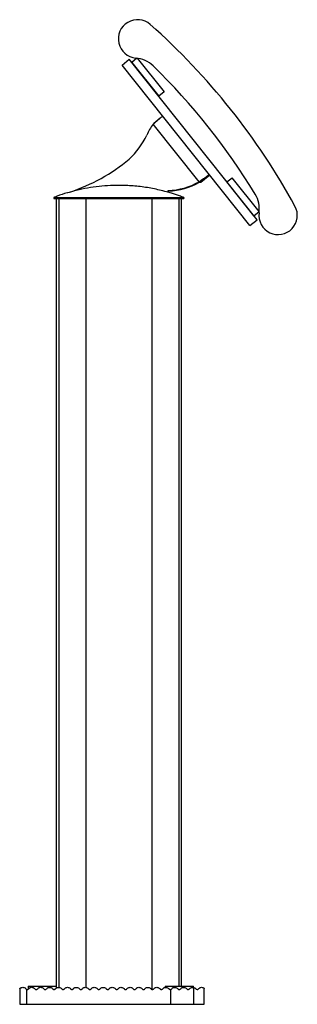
# Model space of a CAD drawing. Header units: millimetres. Extents: x 41 to 288, y 99 to 238.
# Tile 3 of 3: x 264 to 288, y 152 to 238. Entities that reach past the tile are written whole.
import ezdxf

# ---------------------------------------------------------------- set-up
doc = ezdxf.new("R2010")
doc.units = ezdxf.units.MM

msp = doc.modelspace()

# ---------------------------------------------------------------- linework, layer by layer
at = {"color": 7, "linetype": 'Continuous', "lineweight": 25}
for p, q in [((272.755, 234.397), (273.381, 234.895)), ((283.968, 220.316), (272.755, 234.397)), ((284.594, 220.815), (273.381, 234.895)), ((274.055, 234.999), (273.592, 234.63)), ((273.592, 234.63), (275.959, 231.657)), ((274.067, 234.997), (276.429, 232.031)), ((276.429, 232.031), (275.959, 231.657)), ((279.506, 224.154), (275.49, 229.196)), ((276.078, 229.719), (275.52, 229.274)), ((279.625, 224.166), (280.407, 224.789)), ((279.657, 224.125), (280.439, 224.748)), ((279.659, 224.122), (280.442, 224.745)), ((279.657, 224.125), (279.629, 224.16)), ((279.659, 224.122), (279.657, 224.125)), ((281.953, 224.131), (282.423, 224.504)), ((284.321, 221.158), (281.953, 224.131)), ((284.785, 221.538), (282.423, 224.504)), ((267.961, 223.194), (267.985, 223.182)), ((276.778, 223.223), (276.778, 223.391)), ((276.813, 223.214), (276.813, 223.347)), ((276.938, 223.182), (276.961, 223.194)), ((266.761, 222.77), (266.761, 222.67)), ((266.761, 222.67), (267.041, 222.67)), ((266.961, 222.67), (266.961, 153.388)), ((267.041, 222.77), (267.041, 222.67)), ((267.041, 222.67), (277.882, 222.67)), ((277.882, 222.77), (277.882, 222.67)), ((277.882, 222.67), (278.161, 222.67)), ((277.961, 153.57), (277.961, 222.67)), ((278.161, 222.77), (278.161, 222.67)), ((284.321, 221.158), (284.784, 221.527)), ((283.968, 220.316), (284.594, 220.815)), ((287.08, 219.639), (287.08, 219.64)), ((263.761, 153.33), (263.761, 151.97)), ((264.402, 151.97), (264.402, 153.273)), ((264.511, 153.57), (264.511, 153.297)), ((264.511, 153.57), (266.961, 153.57)), ((276.53, 153.57), (276.53, 153.457)), ((276.53, 153.57), (279.03, 153.57)), ((277.036, 151.97), (277.036, 153.28)), ((279.03, 153.449), (279.03, 153.57)), ((279.048, 151.97), (279.048, 153.444)), ((279.961, 151.97), (279.961, 153.371)), ((263.761, 151.97), (264.402, 151.97)), ((264.402, 151.97), (277.036, 151.97)), ((277.036, 151.97), (279.048, 151.97)), ((279.048, 151.97), (279.961, 151.97))]:
    msp.add_line(p, q, dxfattribs=at)
at = {"color": 8, "linetype": 'Continuous', "lineweight": 25}
for p, q in [((279.541, 224.11), (279.506, 224.154)), ((267.194, 222.67), (267.194, 153.454)), ((269.57, 222.67), (269.57, 153.456)), ((275.353, 222.67), (275.353, 153.285)), ((277.729, 222.67), (277.729, 153.57))]:
    msp.add_line(p, q, dxfattribs=at)
at = {"color": 7, "linetype": 'Continuous', "lineweight": 25}
for centre, radius, start, end in [((274.107, 236.688), 1.685, 48.47926, 264.79979), ((236.114, 193.775), 59, 28.58613, 48.47926), ((273.728, 232.52), 2.5, 45.84827, 84.79979), ((236.114, 193.775), 56.5, 31.21713, 45.84827), ((277.647, 227.27), 2.892, 138.23702, 160.55104), ((268.624, 231.256), 6.984, 312.92554, 334.35654), ((263.284, 238.225), 15.746, 287.97997, 309.88203), ((276.641, 229.14), 5.75, 271.36391, 299.88018), ((276.676, 229.096), 5.75, 271.36391, 299.88018), ((282.295, 221.763), 2.5, 352.26561, 31.21713), ((286.442, 221.199), 1.685, 172.26561, 28.58613)]:
    msp.add_arc(centre, radius, start, end, dxfattribs=at)
for points, knots in [([(276.347, 229.886), (276.339, 229.887), (276.324, 229.888), (276.253, 229.847), (276.168, 229.788), (276.073, 229.716), (275.965, 229.625), (275.832, 229.509), (275.671, 229.364), (275.552, 229.254), (275.49, 229.196)], [0, 0, 0, 0, 0.151525, 0.285395, 0.401613, 0.500197, 0.603043, 0.720606, 0.85292, 1, 1, 1, 1]), ([(275.54, 229.279), (275.536, 229.279), (275.529, 229.279), (275.519, 229.274), (275.511, 229.263), (275.503, 229.247), (275.496, 229.224), (275.492, 229.206), (275.49, 229.196)], [0, 0, 0, 0, 0.155171, 0.279589, 0.410292, 0.570495, 0.766002, 1, 1, 1, 1]), ([(279.506, 224.154), (279.58, 224.205), (279.719, 224.301), (279.901, 224.427), (280.041, 224.524), (280.147, 224.598), (280.238, 224.663), (280.32, 224.725), (280.391, 224.777), (280.401, 224.785), (280.407, 224.789)], [0, 0, 0, 0, 0.156498, 0.292163, 0.406963, 0.500874, 0.588241, 0.700575, 0.837843, 1, 1, 1, 1]), ([(276.938, 223.182), (276.538, 223.292), (275.736, 223.513), (274.5, 223.717), (273.248, 223.834), (272.07, 223.845), (270.974, 223.777), (269.968, 223.644), (268.967, 223.458), (268.313, 223.274), (267.985, 223.182)], [0, 0, 0, 0, 0.136953, 0.274875, 0.413134, 0.552311, 0.663708, 0.775582, 0.887539, 1, 1, 1, 1]), ([(279.506, 224.154), (279.525, 224.155), (279.556, 224.156), (279.588, 224.156), (279.605, 224.159), (279.614, 224.162), (279.622, 224.165), (279.624, 224.166), (279.625, 224.166)], [0, 0, 0, 0, 0.323107, 0.540511, 0.624296, 0.728127, 0.853154, 1, 1, 1, 1]), ([(279.541, 224.11), (279.56, 224.111), (279.591, 224.112), (279.623, 224.113), (279.64, 224.115), (279.649, 224.119), (279.657, 224.122), (279.659, 224.122), (279.659, 224.122)], [0, 0, 0, 0, 0.3231069, 0.5405108, 0.624296, 0.7281275, 0.8531537, 1, 1, 1, 1]), ([(267.928, 223.184), (267.925, 223.183), (267.628, 223.099), (267.339, 222.991), (267.054, 222.884)], [0, 0, 0, 0, 0.011032, 1, 1, 1, 1]), ([(277.869, 222.884), (277.641, 222.968), (277.351, 223.075), (277.056, 223.163), (276.994, 223.181)], [0, 0, 0, 0, 0.790823, 1, 1, 1, 1]), ([(267.054, 222.884), (266.993, 222.85), (266.896, 222.795), (266.797, 222.786), (266.76, 222.783)], [0, 0, 0, 0, 0.6139741, 1, 1, 1, 1]), ([(266.761, 222.77), (266.767, 222.77), (266.778, 222.77), (266.864, 222.77), (266.961, 222.77), (267.026, 222.77), (267.041, 222.77)], [0, 0, 0, 0, 0.302562, 0.605124, 0.907685, 1, 1, 1, 1]), ([(267.041, 222.77), (267.372, 222.77), (268.035, 222.77), (269.088, 222.77), (270.179, 222.77), (271.288, 222.77), (272.397, 222.77), (273.503, 222.77), (274.616, 222.77), (275.728, 222.77), (276.826, 222.77), (277.529, 222.77), (277.882, 222.77)], [0, 0, 0, 0, 0.097176, 0.195127, 0.295538, 0.396803, 0.493979, 0.591929, 0.69234, 0.793605, 0.896344, 1, 1, 1, 1]), ([(278.163, 222.783), (278.125, 222.786), (278.027, 222.795), (277.929, 222.85), (277.869, 222.884)], [0, 0, 0, 0, 0.386032, 1, 1, 1, 1]), ([(277.882, 222.77), (277.93, 222.77), (278.026, 222.77), (278.122, 222.77), (278.159, 222.77), (278.161, 222.77), (278.161, 222.77)], [0, 0, 0, 0, 0.3025587, 0.6051163, 0.9076791, 1, 1, 1, 1]), ([(263.764, 153.33), (263.763, 153.329), (263.759, 153.324), (263.797, 153.373), (263.879, 153.427), (263.973, 153.46), (264.092, 153.463), (264.217, 153.424), (264.284, 153.354), (264.311, 153.327)], [0, 0, 0, 0, 0.041495, 0.301696, 0.451917, 0.605221, 0.754329, 0.90467, 1, 1, 1, 1]), ([(264.311, 153.327), (264.327, 153.311), (264.353, 153.285), (264.388, 153.276), (264.402, 153.273)], [0, 0, 0, 0, 0.598868, 1, 1, 1, 1]), ([(264.402, 153.273), (264.422, 153.271), (264.464, 153.269), (264.515, 153.293), (264.538, 153.318), (264.546, 153.327)], [0, 0, 0, 0, 0.400383, 0.791971, 1, 1, 1, 1]), ([(264.546, 153.327), (264.576, 153.358), (264.636, 153.418), (264.756, 153.461), (264.887, 153.463), (265.01, 153.416), (265.071, 153.353), (265.095, 153.327)], [0, 0, 0, 0, 0.193902, 0.386891, 0.607383, 0.840189, 1, 1, 1, 1]), ([(265.095, 153.327), (265.108, 153.314), (265.133, 153.288), (265.184, 153.27), (265.24, 153.269), (265.293, 153.288), (265.319, 153.315), (265.331, 153.327)], [0, 0, 0, 0, 0.1923617, 0.3838721, 0.6005899, 0.8301663, 1, 1, 1, 1]), ([(265.331, 153.327), (265.36, 153.357), (265.42, 153.418), (265.539, 153.461), (265.668, 153.463), (265.792, 153.418), (265.853, 153.355), (265.88, 153.327)], [0, 0, 0, 0, 0.193017, 0.385224, 0.60093, 0.82756, 1, 1, 1, 1]), ([(265.88, 153.327), (265.892, 153.314), (265.918, 153.289), (265.968, 153.27), (266.023, 153.269), (266.077, 153.287), (266.103, 153.315), (266.115, 153.327)], [0, 0, 0, 0, 0.1916593, 0.3825667, 0.5949914, 0.8187401, 1, 1, 1, 1]), ([(266.115, 153.327), (266.145, 153.357), (266.203, 153.417), (266.321, 153.46), (266.449, 153.463), (266.574, 153.42), (266.636, 153.356), (266.664, 153.327)], [0, 0, 0, 0, 0.192247, 0.383782, 0.595334, 0.816495, 1, 1, 1, 1]), ([(266.664, 153.327), (266.67, 153.321), (266.687, 153.302), (266.723, 153.279), (266.774, 153.267), (266.83, 153.274), (266.873, 153.297), (266.893, 153.32), (266.9, 153.327)], [0, 0, 0, 0, 0.092728, 0.268264, 0.465515, 0.680083, 0.897229, 1, 1, 1, 1]), ([(266.9, 153.327), (266.912, 153.341), (266.949, 153.383), (267.031, 153.436), (267.149, 153.467), (267.278, 153.453), (267.383, 153.4), (267.432, 153.346), (267.449, 153.327)], [0, 0, 0, 0, 0.083426, 0.258896, 0.455134, 0.667695, 0.882621, 1, 1, 1, 1]), ([(267.449, 153.327), (267.461, 153.314), (267.486, 153.289), (267.536, 153.27), (267.59, 153.269), (267.644, 153.286), (267.671, 153.314), (267.684, 153.327)], [0, 0, 0, 0, 0.1905054, 0.3804372, 0.5858629, 0.7998763, 1, 1, 1, 1]), ([(267.684, 153.327), (267.713, 153.357), (267.771, 153.416), (267.888, 153.46), (268.013, 153.464), (268.139, 153.423), (268.203, 153.358), (268.234, 153.327)], [0, 0, 0, 0, 0.190977, 0.381415, 0.586185, 0.798186, 1, 1, 1, 1]), ([(268.234, 153.327), (268.241, 153.319), (268.259, 153.299), (268.299, 153.277), (268.35, 153.267), (268.404, 153.276), (268.445, 153.3), (268.463, 153.321), (268.469, 153.327)], [0, 0, 0, 0, 0.116296, 0.296313, 0.492705, 0.700732, 0.908839, 1, 1, 1, 1]), ([(268.469, 153.327), (268.482, 153.342), (268.521, 153.387), (268.607, 153.439), (268.725, 153.467), (268.851, 153.451), (268.953, 153.399), (269.001, 153.346), (269.018, 153.327)], [0, 0, 0, 0, 0.094038, 0.272871, 0.46734, 0.673241, 0.880054, 1, 1, 1, 1]), ([(269.018, 153.327), (269.03, 153.315), (269.055, 153.289), (269.104, 153.271), (269.157, 153.269), (269.212, 153.285), (269.239, 153.313), (269.254, 153.327)], [0, 0, 0, 0, 0.189605, 0.378787, 0.578855, 0.7852, 1, 1, 1, 1]), ([(269.254, 153.327), (269.282, 153.356), (269.339, 153.415), (269.455, 153.459), (269.578, 153.464), (269.705, 153.425), (269.77, 153.36), (269.803, 153.327)], [0, 0, 0, 0, 0.18998, 0.379567, 0.579136, 0.78391, 1, 1, 1, 1]), ([(269.803, 153.327), (269.811, 153.318), (269.831, 153.296), (269.873, 153.275), (269.925, 153.267), (269.978, 153.278), (270.016, 153.302), (270.033, 153.321), (270.038, 153.327)], [0, 0, 0, 0, 0.136273, 0.319235, 0.513957, 0.716179, 0.917445, 1, 1, 1, 1]), ([(270.038, 153.327), (270.053, 153.344), (270.094, 153.389), (270.182, 153.441), (270.3, 153.467), (270.424, 153.45), (270.524, 153.398), (270.57, 153.346), (270.587, 153.327)], [0, 0, 0, 0, 0.103872, 0.285366, 0.478114, 0.678523, 0.879024, 1, 1, 1, 1]), ([(270.587, 153.327), (270.6, 153.315), (270.624, 153.29), (270.673, 153.271), (270.725, 153.268), (270.777, 153.285), (270.808, 153.309), (270.821, 153.325), (270.823, 153.327)], [0, 0, 0, 0, 0.188791, 0.377286, 0.573134, 0.773347, 0.970492, 1, 1, 1, 1]), ([(270.823, 153.327), (270.851, 153.356), (270.907, 153.414), (271.022, 153.458), (271.144, 153.464), (271.264, 153.426), (271.337, 153.37), (271.368, 153.332), (271.372, 153.327)], [0, 0, 0, 0, 0.189076, 0.37788, 0.573341, 0.772324, 0.968061, 1, 1, 1, 1]), ([(271.372, 153.327), (271.382, 153.317), (271.403, 153.294), (271.447, 153.274), (271.498, 153.267), (271.55, 153.279), (271.587, 153.303), (271.603, 153.322), (271.607, 153.327)], [0, 0, 0, 0, 0.15282, 0.337638, 0.530404, 0.727752, 0.923919, 1, 1, 1, 1]), ([(271.607, 153.327), (271.623, 153.345), (271.665, 153.392), (271.756, 153.443), (271.874, 153.467), (271.996, 153.448), (272.094, 153.396), (272.139, 153.346), (272.157, 153.327)], [0, 0, 0, 0, 0.11255, 0.296068, 0.487198, 0.68315, 0.878809, 1, 1, 1, 1]), ([(272.157, 153.327), (272.169, 153.315), (272.193, 153.29), (272.241, 153.271), (272.293, 153.268), (272.344, 153.284), (272.376, 153.308), (272.39, 153.324), (272.392, 153.327)], [0, 0, 0, 0, 0.188186, 0.376178, 0.568849, 0.764345, 0.957942, 1, 1, 1, 1]), ([(272.392, 153.327), (272.42, 153.356), (272.476, 153.414), (272.589, 153.458), (272.711, 153.465), (272.828, 153.428), (272.903, 153.373), (272.935, 153.334), (272.941, 153.327)], [0, 0, 0, 0, 0.188401, 0.376628, 0.569007, 0.763565, 0.956077, 1, 1, 1, 1]), ([(272.941, 153.327), (272.952, 153.316), (272.974, 153.293), (273.019, 153.273), (273.071, 153.268), (273.122, 153.281), (273.157, 153.304), (273.172, 153.322), (273.177, 153.327)], [0, 0, 0, 0, 0.166094, 0.352022, 0.542884, 0.736333, 0.928778, 1, 1, 1, 1]), ([(273.177, 153.327), (273.194, 153.346), (273.237, 153.394), (273.33, 153.445), (273.448, 153.467), (273.568, 153.447), (273.664, 153.396), (273.709, 153.346), (273.726, 153.327)], [0, 0, 0, 0, 0.119816, 0.304806, 0.494496, 0.68694, 0.878981, 1, 1, 1, 1]), ([(273.726, 153.327), (273.738, 153.315), (273.761, 153.29), (273.81, 153.271), (273.862, 153.268), (273.912, 153.283), (273.944, 153.307), (273.958, 153.324), (273.961, 153.327)], [0, 0, 0, 0, 0.187716, 0.375318, 0.565623, 0.757561, 0.948402, 1, 1, 1, 1]), ([(273.961, 153.327), (273.989, 153.356), (274.044, 153.413), (274.157, 153.458), (274.278, 153.465), (274.394, 153.43), (274.47, 153.375), (274.503, 153.336), (274.51, 153.327)], [0, 0, 0, 0, 0.18787, 0.37564, 0.56573, 0.75698, 0.947022, 1, 1, 1, 1]), ([(274.51, 153.327), (274.521, 153.316), (274.544, 153.292), (274.591, 153.272), (274.642, 153.268), (274.693, 153.281), (274.727, 153.305), (274.742, 153.322), (274.746, 153.327)], [0, 0, 0, 0, 0.176238, 0.362781, 0.552005, 0.742508, 0.932335, 1, 1, 1, 1]), ([(274.746, 153.327), (274.772, 153.355), (274.827, 153.411), (274.938, 153.457), (275.058, 153.465), (275.174, 153.432), (275.252, 153.378), (275.286, 153.337), (275.295, 153.327)], [0, 0, 0, 0, 0.181641, 0.369131, 0.558268, 0.74823, 0.93735, 1, 1, 1, 1]), ([(275.295, 153.327), (275.307, 153.315), (275.33, 153.29), (275.379, 153.271), (275.43, 153.268), (275.48, 153.283), (275.513, 153.306), (275.527, 153.323), (275.53, 153.327)], [0, 0, 0, 0, 0.187366, 0.374675, 0.563298, 0.752695, 0.941532, 1, 1, 1, 1]), ([(275.53, 153.327), (275.558, 153.356), (275.613, 153.413), (275.726, 153.458), (275.846, 153.465), (275.961, 153.431), (276.038, 153.376), (276.072, 153.337), (276.08, 153.327)], [0, 0, 0, 0, 0.187463, 0.374879, 0.563351, 0.752281, 0.940583, 1, 1, 1, 1]), ([(276.08, 153.327), (276.091, 153.315), (276.114, 153.291), (276.162, 153.271), (276.213, 153.268), (276.263, 153.282), (276.296, 153.305), (276.311, 153.323), (276.315, 153.327)], [0, 0, 0, 0, 0.183366, 0.370213, 0.558197, 0.746661, 0.934777, 1, 1, 1, 1]), ([(276.315, 153.327), (276.342, 153.355), (276.396, 153.411), (276.506, 153.457), (276.626, 153.465), (276.742, 153.433), (276.82, 153.379), (276.855, 153.338), (276.864, 153.327)], [0, 0, 0, 0, 0.1813201, 0.3685507, 0.5564097, 0.7445131, 0.9322187, 1, 1, 1, 1]), ([(276.864, 153.327), (276.876, 153.315), (276.9, 153.29), (276.948, 153.271), (276.995, 153.268), (277.024, 153.277), (277.036, 153.28)], [0, 0, 0, 0, 0.265077, 0.530126, 0.795799, 1, 1, 1, 1]), ([(277.036, 153.28), (277.052, 153.288), (277.076, 153.3), (277.093, 153.32), (277.1, 153.327)], [0, 0, 0, 0, 0.633177, 1, 1, 1, 1]), ([(277.1, 153.327), (277.127, 153.355), (277.181, 153.412), (277.293, 153.457), (277.411, 153.465), (277.524, 153.433), (277.603, 153.38), (277.639, 153.339), (277.649, 153.327)], [0, 0, 0, 0, 0.185105, 0.370259, 0.55419, 0.738319, 0.92569, 1, 1, 1, 1]), ([(277.649, 153.327), (277.66, 153.316), (277.682, 153.292), (277.728, 153.272), (277.779, 153.268), (277.829, 153.281), (277.864, 153.304), (277.88, 153.322), (277.884, 153.327)], [0, 0, 0, 0, 0.168287, 0.350745, 0.538808, 0.733052, 0.930594, 1, 1, 1, 1]), ([(277.884, 153.327), (277.911, 153.355), (277.965, 153.411), (278.073, 153.455), (278.191, 153.466), (278.312, 153.434), (278.392, 153.377), (278.428, 153.334), (278.433, 153.327)], [0, 0, 0, 0, 0.168312, 0.341695, 0.526356, 0.731673, 0.956173, 1, 1, 1, 1]), ([(278.433, 153.327), (278.446, 153.314), (278.475, 153.285), (278.53, 153.268), (278.59, 153.271), (278.638, 153.293), (278.662, 153.319), (278.669, 153.327)], [0, 0, 0, 0, 0.179748, 0.400492, 0.624765, 0.890317, 1, 1, 1, 1]), ([(278.669, 153.327), (278.702, 153.36), (278.782, 153.436), (278.927, 153.469), (279.004, 153.453), (279.048, 153.444)], [0, 0, 0, 0, 0.2440614, 0.5764746, 1, 1, 1, 1]), ([(279.048, 153.444), (279.078, 153.433), (279.138, 153.41), (279.191, 153.355), (279.218, 153.327)], [0, 0, 0, 0, 0.495443, 1, 1, 1, 1]), ([(279.218, 153.327), (279.235, 153.312), (279.292, 153.259), (279.368, 153.267), (279.428, 153.298), (279.448, 153.321), (279.453, 153.327)], [0, 0, 0, 0, 0.200965, 0.698811, 0.928835, 1, 1, 1, 1]), ([(279.453, 153.327), (279.479, 153.354), (279.532, 153.407), (279.629, 153.451), (279.734, 153.466), (279.866, 153.442), (279.949, 153.383), (279.958, 153.374), (279.961, 153.371)], [0, 0, 0, 0, 0.081747, 0.165139, 0.327128, 0.490392, 0.820689, 1, 1, 1, 1])]:
    msp.add_open_spline(points, degree=3, knots=knots, dxfattribs=at)

doc.saveas('drawing.dxf')
